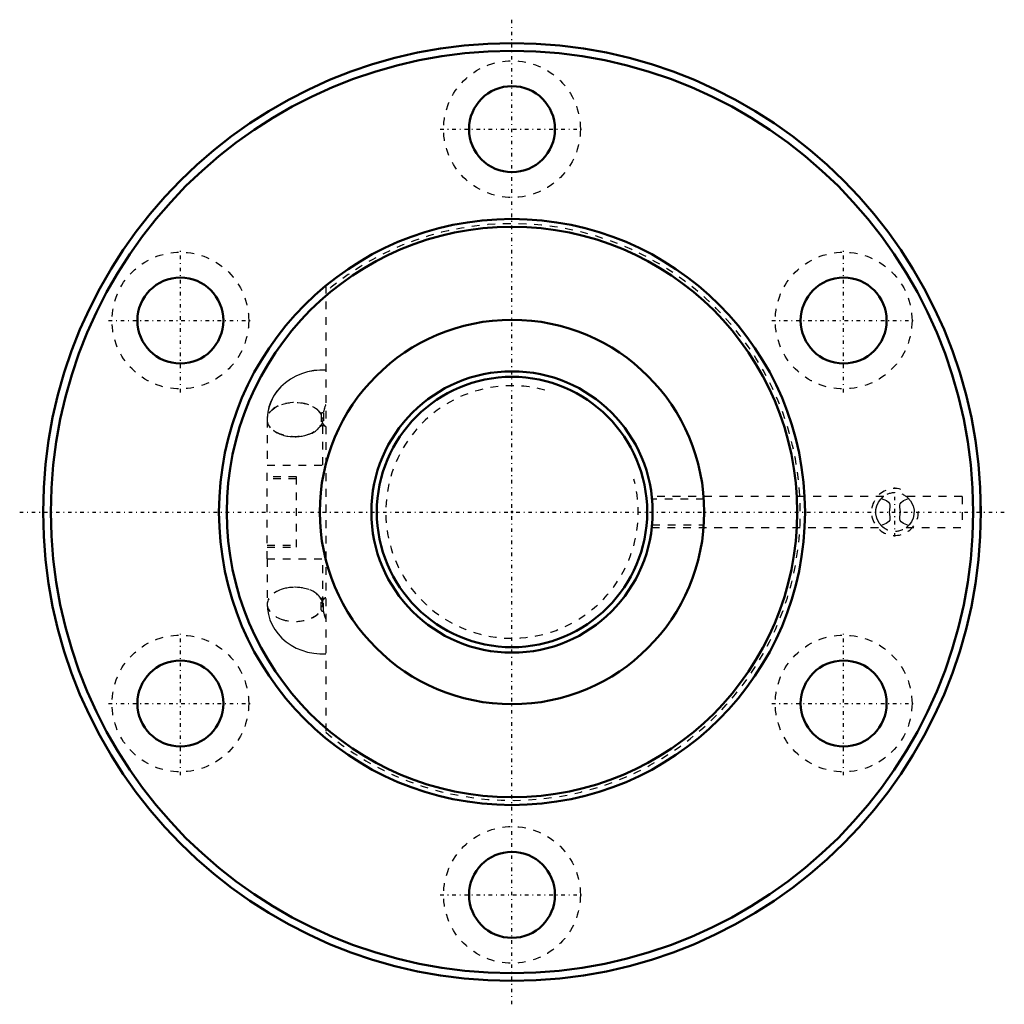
# Model space of a CAD drawing. Header units: millimetres. Extents: x -63 to 63, y -63 to 63.
import ezdxf

# ---------------------------------------------------------------- set-up
doc = ezdxf.new("R2010")
doc.units = ezdxf.units.MM
doc.linetypes.add('Center', pattern=[1.5, 0.45, -0.5, 0.05, -0.5])
doc.linetypes.add('Dashed', pattern=[2, 1, -1])
for name, color, linetype, lineweight in [('2d ConnectionPoints', 7, 'Continuous', 50), ('AM_0', 7, 'Continuous', 50), ('AM_5', 3, 'Continuous', 25), ('AM_7', 7, 'Center', 25), ('AM_9', 6, 'Dashed', 25)]:
    doc.layers.add(name, color=color, linetype=linetype, lineweight=lineweight)

# ---------------------------------------------------------------- blocks, each defined once
blk = doc.blocks.new('1_BIF3610V_10RR_Nut_0_in_BIF3610V_10RRG0_191LC0_000_2')
at = {"layer": 'AM_0'}
for centre, radius in [((0, 0), 60), ((0, 0), 59), ((0, 49), 5.5), ((0, 0), 37.5), ((0, 0), 36.5), ((-42.44, 24.5), 5.5), ((42.44, 24.5), 5.5), ((0, 0), 24.6), ((-42.44, -24.5), 5.5), ((42.44, -24.5), 5.5), ((0, -49), 5.5)]:
    blk.add_circle(centre, radius, dxfattribs=at)
at = {"layer": 'AM_5', "linetype": 'Dashed'}
blk.add_arc((49, 0), 3, 75, 15, dxfattribs=at)
at = {"layer": 'AM_7'}
for p, q in [((0, -63), (0, 63)), ((-9.19, 49), (9.19, 49)), ((-42.44, 15.31), (-42.44, 33.69)), ((42.44, 15.31), (42.44, 33.69)), ((-51.62, 24.5), (-33.25, 24.5)), ((33.25, 24.5), (51.62, 24.5)), ((49, -3.15), (49, 3.15)), ((-63, 0), (63, 0)), ((-42.44, -33.69), (-42.44, -15.31)), ((42.44, -33.69), (42.44, -15.31)), ((-51.62, -24.5), (-33.25, -24.5)), ((33.25, -24.5), (51.62, -24.5)), ((-9.19, -49), (9.19, -49))]:
    blk.add_line(p, q, dxfattribs=at)
at = {"layer": 'AM_9'}
for p, q in [((-23.83, 28.95), (-23.83, -28.95)), ((-24.14, 12.68), (-24.14, 11.23)), ((-31.32, 11.82), (-31.32, 6)), ((-24.44, 12.54), (-24.44, 11.1)), ((-24.22, 6), (-24.22, 11.82)), ((-31.33, 6), (-23.83, 6)), ((-31.33, -6), (-31.33, 6)), ((-27.58, 4.5), (-31.33, 4.5)), ((-27.58, 4.25), (-31.33, 4.25)), ((-27.58, -4.5), (-27.58, 4.5)), ((17.93, 1.64), (17.89, 2)), ((47.56, 2), (17.89, 2)), ((24.55, 1.64), (17.93, 1.64)), ((57.59, 2), (50.44, 2)), ((57.59, 2), (57.59, -2)), ((59.89, -2), (59.89, 2)), ((60, 2), (59.89, 2)), ((17.89, -2), (17.93, -1.64)), ((17.89, -2), (47.56, -2)), ((17.93, -1.64), (24.55, -1.64)), ((50.44, -2), (57.59, -2)), ((59.89, -2), (60, -2)), ((-31.33, -4.25), (-27.58, -4.25)), ((-31.33, -4.5), (-27.58, -4.5)), ((-31.33, -6), (-23.83, -6)), ((-31.32, -6), (-31.32, -11.82)), ((-24.22, -11.82), (-24.22, -6)), ((-24.44, -12.52), (-24.44, -11.12)), ((-24.14, -12.66), (-24.14, -11.25))]:
    blk.add_line(p, q, dxfattribs=at)
for points in [[(-23.83, 18.16), (-24.58, 18.16), (-25.38, 18.09), (-26.17, 17.93), (-26.93, 17.7), (-27.67, 17.39), (-28.36, 17), (-29, 16.54), (-29.58, 16.02), (-30.08, 15.45), (-30.51, 14.82), (-30.85, 14.16), (-31.1, 13.47), (-31.26, 12.77), (-31.34, 12.06), (-31.34, 11.82)], [(-23.83, 18.15), (-24.59, 18.15), (-25.38, 18.08), (-26.17, 17.92), (-26.93, 17.69), (-27.67, 17.38), (-28.36, 16.99), (-29, 16.53), (-29.57, 16.01), (-30.08, 15.44), (-30.5, 14.81), (-30.84, 14.15), (-31.09, 13.46), (-31.25, 12.76), (-31.33, 12.05), (-31.33, 11.82)], [(-24.42, 11.18), (-24.44, 11.16), (-24.53, 11.04), (-24.57, 11.01), (-24.57, 11.01)], [(-24.57, 11.01), (-24.54, 11.03), (-24.47, 11.05), (-24.38, 11.07), (-24.29, 11.08), (-24.19, 11.08), (-24.1, 11.07), (-24.02, 11.05), (-23.95, 11.03), (-23.93, 11.02)], [(-24.56, 11), (-24.54, 11.02), (-24.47, 11.04), (-24.38, 11.06), (-24.29, 11.07), (-24.19, 11.07), (-24.1, 11.06), (-24.02, 11.04), (-23.96, 11.02), (-23.94, 11.01)], [(24.6, -0.15), (24.6, 0.11), (24.59, 0.76), (24.56, 1.33), (24.55, 1.64)], [(47.32, -1.8), (46.99, -1.41), (46.67, -0.78), (46.55, -0.25), (46.56, 0.31), (46.67, 0.8), (46.88, 1.25), (47.19, 1.66), (47.45, 1.91)], [(47.57, 2), (47.54, 1.98), (47.37, 1.84), (47.26, 1.73)], [(47.26, 1.73), (47.91, 1.46), (48.18, 1.27), (48.32, 1.08), (48.37, 0.89), (48.35, 0.6), (48.27, -0.04), (48.35, -0.61), (48.37, -0.87), (48.33, -1.06), (48.22, -1.22), (47.89, -1.47), (47.26, -1.73)], [(50.74, -1.73), (50.09, -1.46), (49.82, -1.27), (49.68, -1.08), (49.63, -0.89), (49.65, -0.6), (49.73, 0.04), (49.65, 0.61), (49.63, 0.87), (49.67, 1.06), (49.78, 1.22), (50.11, 1.47), (50.74, 1.73)], [(50.74, 1.73), (50.53, 1.93), (50.43, 2), (50.43, 2)], [(50.67, 1.8), (51.01, 1.41), (51.33, 0.78), (51.45, 0.25), (51.44, -0.31), (51.33, -0.8), (51.12, -1.25), (50.81, -1.66), (50.55, -1.91)], [(24.55, -1.64), (24.57, -1.16), (24.58, -0.91)], [(47.26, -1.73), (47.47, -1.93), (47.57, -2), (47.57, -2)], [(50.43, -2), (50.46, -1.98), (50.63, -1.84), (50.74, -1.73)], [(50.55, -1.91), (50.53, -1.92), (50.44, -2), (50.43, -2)], [(-23.93, -11.02), (-23.96, -11.03), (-24.04, -11.05), (-24.12, -11.07), (-24.21, -11.08), (-24.31, -11.07), (-24.4, -11.06), (-24.48, -11.04), (-24.54, -11.02), (-24.57, -11.01)], [(-24.57, -11.01), (-24.57, -11.01), (-24.54, -11.04), (-24.45, -11.14), (-24.42, -11.18)], [(-31.33, -11.82), (-31.3, -12.42), (-31.18, -13.11), (-30.99, -13.78), (-30.71, -14.43), (-30.36, -15.04), (-29.93, -15.61), (-29.44, -16.14), (-28.89, -16.62), (-28.27, -17.04), (-27.61, -17.41), (-26.9, -17.7), (-26.15, -17.93), (-25.38, -18.08), (-24.59, -18.15), (-23.83, -18.15)]]:
    blk.add_lwpolyline(points, dxfattribs=at)
for centre in [(0, 49), (-42.44, 24.5), (42.44, 24.5), (-42.44, -24.5), (42.44, -24.5), (0, -49)]:
    blk.add_circle(centre, 8.75, dxfattribs=at)
for centre, radius, start, end in [((0, 0), 36.9, 229.7744, 130.2256), ((49, 0), 2.46, 44.7828, 135.2172), ((49, 0), 2.46, 224.7828, 316.4855)]:
    blk.add_arc(centre, radius, start, end, dxfattribs=at)
for centre, major_axis, ratio, start_param, end_param in [((-27.79, 11.82), (-3.55, 0), 0.615661, 3.478861, 6.282693), ((-27.79, 11.82), (-3.54, 0), 0.615661, 3.470711, 9.09566), ((-24.24, 12.54), (-0.2, 0), 0.788011, 4.18879, 6.283185), ((-24.24, 12.52), (-0.2, 0), 0.788011, 4.18879, 6.283185), ((-22.47, 14.24), (1.47, 3.23), 0.307831, -4.429949, -4.073719), ((-22.47, 14.24), (1.47, 3.22), 0.307831, -4.426543, -4.065568), ((-27.79, 11.82), (-3.55, 0), 0.615661, 0.997432, 2.804324), ((-24.24, 11.12), (-0.2, 0), 0.788011, 4.18879, 6.283185), ((-24.24, 11.1), (-0.2, 0), 0.788011, 4.18879, 6.283185), ((-22.47, 14.24), (1.47, 3.22), 0.307831, 2.875854, 3.236829), ((-22.47, 14.24), (1.47, 3.23), 0.307831, 2.884004, 3.240235), ((-27.79, -11.82), (3.54, 0), 0.615661, 2.09195, 3.06641), ((-27.77, -11.82), (3.55, 0), 0.615661, 2.096836, 3.141593), ((-27.77, -11.82), (3.55, 0), 0.615661, 4.186349, 8.380022), ((-27.79, -11.82), (3.54, 0), 0.615661, 0.329118, 2.09195), ((-24.24, -11.12), (0.2, 0), 0.788011, 3.141593, 3.625285), ((-24.24, -11.12), (0.2, 0), 0.788011, 3.625285, 5.235988), ((-22.47, -14.24), (-1.47, 3.22), 0.307831, 6.187949, 6.548924), ((-27.79, -11.82), (3.54, 0), 0.615661, 3.06641, 3.141349), ((-27.79, -11.82), (3.54, 0), 0.615661, 3.141349, 4.191235), ((-27.77, -11.82), (3.55, 0), 0.615661, 3.141593, 4.186349), ((-27.79, -11.82), (3.54, 0), 0.615661, 4.191235, 5.954067), ((-24.24, -12.52), (0.2, 0), 0.788011, 3.141593, 5.235988), ((-22.47, -14.24), (-1.47, 3.22), 0.307831, 0.923975, 1.284951)]:
    blk.add_ellipse(centre, major_axis=major_axis, ratio=ratio, start_param=start_param, end_param=end_param, dxfattribs=at)
blk.add_ellipse((-27.77, 11.82), major_axis=(3.55, 0), ratio=0.615661, dxfattribs=at)
blk = doc.blocks.new('2_BIF3610V_10RR000_Shaft_0_in_BIF3610V_10RRG0_191LC0_000_2')
at = {"layer": 'AM_0'}
for radius in [18, 17.3]:
    blk.add_circle((0, 0), radius, dxfattribs=at)
at = {"layer": 'AM_5', "linetype": 'Dashed'}
blk.add_arc((0, 0), 16.16, 75, 15, dxfattribs=at)

msp = doc.modelspace()

# ---------------------------------------------------------------- linework, layer by layer
at = {"layer": '2d ConnectionPoints'}
msp.add_point((0, 0), dxfattribs=at)
msp.add_point((0, 0), dxfattribs=at)

# ---------------------------------------------------------------- block references
for name in ['1_BIF3610V_10RR_Nut_0_in_BIF3610V_10RRG0_191LC0_000_2', '2_BIF3610V_10RR000_Shaft_0_in_BIF3610V_10RRG0_191LC0_000_2']:
    msp.add_blockref(name, (0, 0))

doc.saveas('drawing.dxf')
